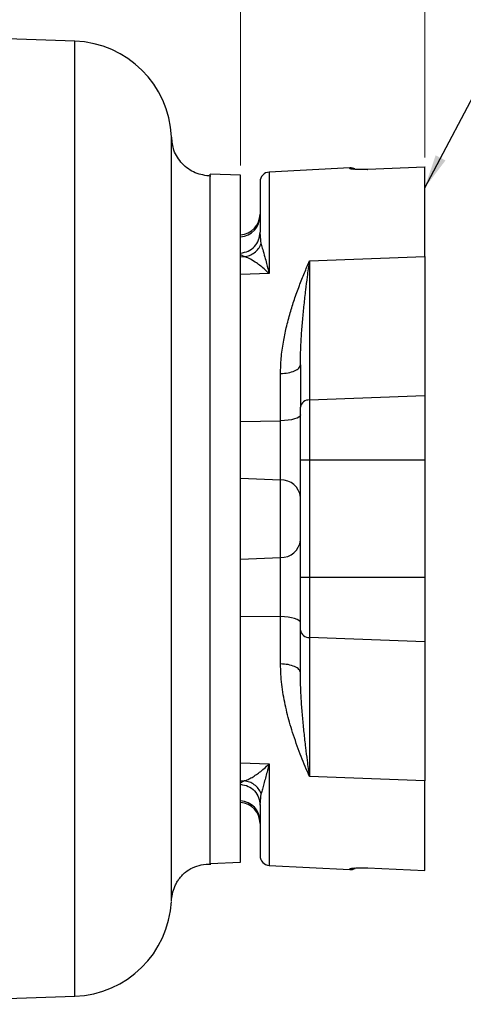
# Model space of a CAD drawing. Header units: inches. Extents: x 0.6 to 16.3, y 0.2 to 11.5.
# Tile 7 of 16: x 7.2 to 9, y 4.9 to 9. Entities that reach past the tile are written whole.
import ezdxf

# ---------------------------------------------------------------- set-up
doc = ezdxf.new("R2010")
doc.units = ezdxf.units.IN
doc.header["$MEASUREMENT"] = 0
doc.styles.add('SLDTEXTSTYLE0', font='TXT', dxfattribs={"width": 0.75})
doc.dimstyles.new('SLDDIMSTYLE1', dxfattribs={"dimtxt": 0.137795, "dimasz": 0.14, "dimexe": 0, "dimexo": 0.0625, "dimgap": 0.034449, "dimtad": 0, "dimtih": 1, "dimtoh": 1, "dimdec": 1, "dimlfac": 1.5, "dimrnd": 1e-09, "dimzin": 12, "dimdsep": 46, "dimtxsty": 'SLDTEXTSTYLE0', "dimblk1": 'CLOSED', "dimblk2": 'CLOSED', "dimsah": 1, "dimcen": 0.09, "dimadec": 0, "dimazin": 3, "dimtfac": 1, "dimtdec": 1, "dimtofl": 0, "dimtmove": 0, "dimatfit": 3, "dimldrblk": 'CLOSED', "dimfxl": 0, "dimfrac": 2, "dimtolj": 1, "dimtzin": 12, "dimarcsym": 0})
doc.dimstyles.new('SLDDIMSTYLE3', dxfattribs={"dimtxt": 0.137795, "dimasz": 0.14, "dimexe": 0, "dimexo": 0.0625, "dimgap": 0.034449, "dimtad": 0, "dimdec": 1, "dimlfac": 1.5, "dimrnd": 1e-09, "dimzin": 12, "dimdsep": 46, "dimtxsty": 'SLDTEXTSTYLE0', "dimblk1": 'CLOSED', "dimblk2": 'CLOSED', "dimsah": 1, "dimcen": 0.09, "dimadec": 0, "dimazin": 3, "dimtfac": 1, "dimtdec": 1, "dimtofl": 0, "dimtmove": 0, "dimatfit": 3, "dimldrblk": 'CLOSED', "dimfxl": 0, "dimfrac": 2, "dimtolj": 1, "dimtzin": 12, "dimarcsym": 0})
doc.dimstyles.new('SLDDIMSTYLE4', dxfattribs={"dimtxt": 0.18, "dimasz": 0.14, "dimexe": 0, "dimexo": 0.0625, "dimgap": 0, "dimtad": 0, "dimtih": 1, "dimtoh": 1, "dimdec": 0, "dimrnd": 1e-09, "dimzin": 0, "dimdsep": 46, "dimtxsty": 'Standard', "dimsah": 1, "dimcen": 0.09, "dimadec": 0, "dimazin": 0, "dimtfac": 0.14, "dimtdec": 0, "dimtofl": 0, "dimtmove": 0, "dimatfit": 3, "dimfxl": 0, "dimfrac": 2, "dimtolj": 1, "dimtzin": 0, "dimarcsym": 0})

# ---------------------------------------------------------------- blocks, each defined once
blk = doc.blocks.new('_Closed')
at = {"color": 0, "linetype": 'ByBlock', "lineweight": -2}
for p, q in [((-1, 0.166667), (0, 0)), ((-1, 0.166667), (-1, -0.166667)), ((0, 0), (-1, -0.166667)), ((0, 0), (-1, 0))]:
    blk.add_line(p, q, dxfattribs=at)
blk = doc.blocks.new('_D_7')
at = {"color": 7, "linetype": 'Continuous', "lineweight": 0}
for p, q in [((6.5046, 10.0651), (6.4626, 10.0651)), ((6.4626, 10.0651), (6.4626, 9.8464)), ((6.81, 10.0651), (6.852, 10.0651)), ((6.852, 10.0651), (6.852, 9.8464)), ((5.0542, 9.7581), (5.0542, 9.906)), ((8.8595, 8.4378), (8.8595, 9.906)), ((5.0542, 9.8667), (6.3418, 9.8667)), ((6.4626, 9.8464), (6.5046, 9.8464)), ((6.852, 9.8464), (6.81, 9.8464)), ((8.8595, 9.8667), (6.9729, 9.8667))]:
    blk.add_line(p, q, dxfattribs=at)
at = {"color": 7, "linetype": 'Continuous', "lineweight": 18, "xscale": 0.14, "yscale": 0.14}
for p, rotation in [((5.0542, 9.8667), 180.0000020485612), ((8.8595, 9.8667), 2.048561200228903e-06)]:
    blk.add_blockref('_Closed', p, dxfattribs=dict(at, rotation=rotation))
at = {"color": 7, "linetype": 'Continuous', "lineweight": 18, "char_height": 0.1378, "attachment_point": 1, "style": 'SLDTEXTSTYLE0'}
for s, insert in [('145', (6.5046, 10.024)), ('5.7', (6.5301, 9.8178))]:
    blk.add_mtext(s, dxfattribs=dict(at, insert=insert))
blk = doc.blocks.new('_D_8')
at = {"color": 7, "linetype": 'Continuous', "lineweight": 0}
for p, q in [((6.0388, 9.5927), (5.9969, 9.5927)), ((5.9969, 9.5927), (5.9969, 9.3739)), ((6.3443, 9.5927), (6.3863, 9.5927)), ((6.3863, 9.5927), (6.3863, 9.3739)), ((8.0995, 8.4047), (8.0995, 9.4336)), ((5.0542, 9.3942), (5.876, 9.3942)), ((8.0995, 9.3942), (6.5071, 9.3942)), ((5.9969, 9.3739), (6.0388, 9.3739)), ((6.3863, 9.3739), (6.3443, 9.3739))]:
    blk.add_line(p, q, dxfattribs=at)
at = {"color": 7, "linetype": 'Continuous', "lineweight": 18, "xscale": 0.14, "yscale": 0.14, "rotation": 180.0000000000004}
blk.add_blockref('_Closed', (5.0542, 9.3942), dxfattribs=at)
at = {"color": 7, "linetype": 'Continuous', "lineweight": 18, "xscale": 0.14, "yscale": 0.14}
blk.add_blockref('_Closed', (8.0995, 9.3942), dxfattribs=at)
at = {"color": 7, "linetype": 'Continuous', "lineweight": 18, "char_height": 0.1378, "attachment_point": 1, "style": 'SLDTEXTSTYLE0'}
for s, insert in [('116', (6.0388, 9.5516)), ('4.6', (6.0643, 9.3454))]:
    blk.add_mtext(s, dxfattribs=dict(at, insert=insert))

msp = doc.modelspace()

# ---------------------------------------------------------------- linework, layer by layer
at = {"color": 7, "linetype": 'Continuous', "lineweight": 25}
for p, q in [((7.4153, 8.9181), (5.0542, 9.0005)), ((7.8138, 8.5224), (7.8138, 8.5228)), ((8.5507, 8.3954), (8.2174, 8.3779)), ((8.8595, 8.3984), (8.6238, 8.3887)), ((8.8616, 8.3985), (8.8595, 8.3984)), ((8.8595, 8.0294), (8.8595, 8.3984)), ((8.0995, 8.3653), (7.9742, 8.3697)), ((8.0995, 7.9936), (8.0995, 8.3653)), ((8.1846, 8.0809), (8.1795, 8.1292)), ((8.0995, 8.0374), (8.1136, 8.0291)), ((8.0995, 8.0283), (8.1136, 8.0291)), ((8.3841, 8.011), (8.8595, 8.0294)), ((8.3841, 8.011), (8.3841, 7.4372)), ((8.8595, 8.0294), (8.8595, 7.4556)), ((8.0995, 7.9545), (8.0995, 7.9936)), ((8.2174, 7.9589), (8.0995, 7.9545)), ((8.0995, 7.3489), (8.0995, 7.9545)), ((8.3462, 7.5824), (8.3462, 7.4076)), ((8.264, 7.3513), (8.264, 7.5462)), ((8.3841, 7.4372), (8.8595, 7.4556)), ((8.3841, 7.4372), (8.3841, 7.1893)), ((8.8595, 7.4556), (8.8595, 7.1893)), ((8.0995, 7.3489), (8.264, 7.3513)), ((8.0995, 7.2931), (8.0995, 7.3489)), ((8.264, 7.1074), (8.264, 7.3513)), ((8.0995, 6.6012), (8.0995, 7.2931)), ((8.3841, 7.1893), (8.3462, 7.1893)), ((8.3462, 6.705), (8.3462, 7.1893)), ((8.8595, 7.1893), (8.3841, 7.1893)), ((8.3841, 7.1893), (8.3841, 6.705)), ((8.8595, 7.1893), (8.8595, 6.705)), ((8.0995, 7.1145), (8.264, 7.1074)), ((8.264, 6.787), (8.264, 7.1074)), ((8.0995, 6.7799), (8.264, 6.787)), ((8.264, 6.5431), (8.264, 6.787)), ((8.3841, 6.705), (8.3462, 6.705)), ((8.8595, 6.705), (8.3841, 6.705)), ((8.3841, 6.705), (8.3841, 6.4572)), ((8.8595, 6.705), (8.8595, 6.4388)), ((8.0995, 6.5455), (8.0995, 6.6012)), ((8.0995, 6.5455), (8.264, 6.5431)), ((8.0995, 5.9399), (8.0995, 6.5455)), ((8.264, 6.3481), (8.264, 6.5431)), ((8.3462, 6.312), (8.3462, 6.4867)), ((8.8595, 6.4388), (8.3841, 6.4572)), ((8.3841, 6.4572), (8.3841, 5.8834)), ((8.8595, 6.4388), (8.8595, 5.865)), ((8.0995, 5.9399), (8.2174, 5.9355)), ((8.0995, 5.9008), (8.0995, 5.9399)), ((8.0995, 5.5291), (8.0995, 5.9008)), ((8.0995, 5.866), (8.1136, 5.8653)), ((8.0995, 5.8569), (8.1136, 5.8653)), ((8.8595, 5.865), (8.3841, 5.8834)), ((8.8595, 5.4959), (8.8595, 5.865)), ((8.1795, 5.7651), (8.1846, 5.8134)), ((7.9742, 5.5247), (8.0995, 5.5291)), ((8.2174, 5.5165), (8.5507, 5.499)), ((8.6238, 5.5057), (8.8595, 5.4959)), ((8.8589, 5.496), (8.8595, 5.496)), ((8.8595, 5.4959), (8.8595, 5.4964)), ((6.4622, 4.943), (7.4153, 4.9763))]:
    msp.add_line(p, q, dxfattribs=at)
at = {"color": 8, "linetype": 'Continuous', "lineweight": 25}
for p, q in [((7.4153, 6.9472), (7.4153, 8.9181)), ((8.2174, 8.3779), (8.2174, 7.9589)), ((8.5507, 8.3924), (8.5507, 8.3954)), ((7.4153, 4.9763), (7.4153, 6.9472)), ((8.2174, 5.9355), (8.2174, 5.5165)), ((8.5507, 5.499), (8.5507, 5.502))]:
    msp.add_line(p, q, dxfattribs=at)
at = {"color": 7, "linetype": 'Continuous', "lineweight": 25, "flags": 128}
for points in [[(8.3462, 7.3757), (8.3446, 7.3711), (8.34, 7.3667), (8.3325, 7.3626), (8.3224, 7.3589), (8.31, 7.3559), (8.2958, 7.3535), (8.2803, 7.352), (8.264, 7.3513)], [(8.3462, 6.5186), (8.3446, 6.5233), (8.34, 6.5277), (8.3325, 6.5318), (8.3224, 6.5355), (8.31, 6.5385), (8.2958, 6.5408), (8.2803, 6.5424), (8.264, 6.5431)]]:
    msp.add_lwpolyline(points, dxfattribs=at)
at = {"color": 7, "linetype": 'Continuous', "lineweight": 25}
for centre, radius, start, end in [((7.4008, 8.505), 0.4133, 2.4568, 88), ((8.2195, 8.338), 0.04, 93, 180), ((8.5528, 8.3554), 0.04, 62.3792, 93), ((8.0928, 8.2048), 0.0867, 274.4117, 0), ((8.0932, 8.1969), 0.0863, 274.2082, 359.8324), ((8.3811, 7.4019), 0.0354, 85.1158, 170.7054), ((8.2672, 7.0281), 0.0794, 5.5405, 92.2638), ((8.2672, 6.8663), 0.0794, 267.7362, 354.4595), ((8.3811, 6.4925), 0.0354, 189.2946, 274.8842), ((8.0932, 5.6974), 0.0863, 0.1676, 85.7918), ((8.0928, 5.6895), 0.0867, 0, 85.5883), ((8.2195, 5.5564), 0.04, 180, 267), ((8.5528, 5.5389), 0.04, 267, 299.2353), ((7.4008, 5.3894), 0.4133, 272, 357.0028)]:
    msp.add_arc(centre, radius, start, end, dxfattribs=at)
for points, knots in [([(7.8136, 6.9472), (7.8136, 7.016), (7.8137, 7.1535), (7.8138, 7.356), (7.8138, 7.5114), (7.8138, 7.6254), (7.8138, 7.7048), (7.8138, 7.79), (7.8138, 7.88), (7.8137, 7.9731), (7.8137, 8.0495), (7.8136, 8.1087), (7.8136, 8.151), (7.8136, 8.1911), (7.8136, 8.2289), (7.8136, 8.2819), (7.8136, 8.3445), (7.8136, 8.3962), (7.8137, 8.4287), (7.8137, 8.4477), (7.8137, 8.4637), (7.8137, 8.4771), (7.8137, 8.488), (7.8138, 8.4969), (7.8138, 8.5073), (7.8138, 8.5161), (7.8138, 8.5207), (7.8138, 8.5217), (7.8138, 8.5219)], [0, 0, 0, 0, 0.084698, 0.169321, 0.253898, 0.286494, 0.323021, 0.363487, 0.4079, 0.456268, 0.508604, 0.534744, 0.560739, 0.586587, 0.612286, 0.637836, 0.701018, 0.763227, 0.789007, 0.813437, 0.836518, 0.858251, 0.878639, 0.897681, 0.915378, 0.957117, 0.988713, 1, 1, 1, 1]), ([(7.9763, 8.3605), (7.9543, 8.3636), (7.9103, 8.3698), (7.8557, 8.4098), (7.8204, 8.4634), (7.8164, 8.5037), (7.8146, 8.522)], [0, 0, 0, 0, 0.261613, 0.522372, 0.782691, 1, 1, 1, 1]), ([(8.6238, 8.3887), (8.614, 8.3884), (8.5943, 8.3879), (8.5704, 8.3888), (8.5539, 8.3904), (8.5518, 8.3918), (8.5507, 8.3924)], [0, 0, 0, 0, 0.246395, 0.495486, 0.746867, 1, 1, 1, 1]), ([(8.6238, 8.3887), (8.624, 8.389), (8.6243, 8.3893), (8.6246, 8.3886), (8.6247, 8.3885)], [0, 0, 0, 0, 0.827133, 1, 1, 1, 1]), ([(7.9742, 5.5247), (7.9742, 5.53), (7.9742, 5.5406), (7.9742, 5.6252), (7.9742, 5.7566), (7.9742, 5.9349), (7.9742, 6.1517), (7.9742, 6.3992), (7.9742, 6.6677), (7.9742, 6.947), (7.9742, 7.2263), (7.9742, 7.4948), (7.9742, 7.7424), (7.9742, 7.9593), (7.9742, 8.1376), (7.9742, 8.2691), (7.9742, 8.3537), (7.9742, 8.3644), (7.9742, 8.3697)], [0, 0, 0, 0, 0.0625, 0.125, 0.1875, 0.25, 0.3125, 0.375, 0.4375, 0.5, 0.5625, 0.625, 0.6875, 0.75, 0.8125, 0.875, 0.9375, 1, 1, 1, 1]), ([(8.1795, 8.338), (8.1795, 8.3368), (8.1795, 8.3344), (8.1795, 8.3151), (8.1795, 8.2849), (8.1795, 8.2433), (8.1795, 8.1923), (8.1795, 8.1502), (8.1795, 8.1292)], [0, 0, 0, 0, 0.170765, 0.340763, 0.509805, 0.675551, 0.838993, 1, 1, 1, 1]), ([(8.1136, 8.0291), (8.1211, 8.0303), (8.136, 8.0328), (8.1563, 8.0442), (8.1735, 8.0602), (8.1809, 8.074), (8.1846, 8.0809)], [0, 0, 0, 0, 0.250049, 0.500001, 0.749953, 1, 1, 1, 1]), ([(8.1846, 8.0809), (8.1865, 8.0736), (8.1907, 8.0576), (8.1985, 8.0301), (8.2075, 7.9971), (8.2138, 7.9728), (8.2174, 7.9589)], [0, 0, 0, 0, 0.226267, 0.496653, 0.709631, 1, 1, 1, 1]), ([(8.2174, 7.9589), (8.2104, 7.9655), (8.197, 7.9781), (8.1777, 7.9938), (8.1566, 8.0089), (8.1336, 8.0225), (8.1203, 8.0269), (8.1136, 8.0291)], [0, 0, 0, 0, 0.180858, 0.344346, 0.506704, 0.755503, 1, 1, 1, 1]), ([(8.264, 7.5462), (8.2647, 7.5673), (8.266, 7.6115), (8.2751, 7.6745), (8.2879, 7.7374), (8.3034, 7.7959), (8.3217, 7.8539), (8.3414, 7.9086), (8.3626, 7.9619), (8.3769, 7.9946), (8.3841, 8.011)], [0, 0, 0, 0, 0.118571, 0.249226, 0.368678, 0.499272, 0.617083, 0.749536, 0.874792, 1, 1, 1, 1]), ([(8.3462, 7.5824), (8.3464, 7.6025), (8.347, 7.6446), (8.3506, 7.7066), (8.3556, 7.769), (8.3617, 7.8305), (8.3684, 7.8892), (8.3759, 7.9498), (8.3812, 7.9891), (8.3841, 8.011)], [0, 0, 0, 0, 0.132672, 0.278148, 0.418655, 0.561642, 0.707965, 0.837511, 1, 1, 1, 1]), ([(8.3462, 7.1893), (8.3462, 7.2096), (8.3462, 7.2506), (8.3462, 7.3094), (8.3462, 7.3637), (8.3462, 7.3931), (8.3462, 7.4076)], [0, 0, 0, 0, 0.247279, 0.5, 0.752721, 1, 1, 1, 1]), ([(7.8136, 5.3697), (7.8136, 5.3702), (7.8136, 5.3715), (7.8136, 5.3861), (7.8136, 5.414), (7.8136, 5.4553), (7.8136, 5.5015), (7.8136, 5.5494), (7.8136, 5.5957), (7.8136, 5.638), (7.8136, 5.6741), (7.8136, 5.7026), (7.8136, 5.7247), (7.8136, 5.7429), (7.8136, 5.7602), (7.8136, 5.7775), (7.8136, 5.7948), (7.8136, 5.8121), (7.8137, 5.8489), (7.8137, 5.9024), (7.8137, 5.9726), (7.8137, 6.0382), (7.8137, 6.101), (7.8137, 6.159), (7.8137, 6.2085), (7.8137, 6.2476), (7.8137, 6.2789), (7.8137, 6.3046), (7.8137, 6.3298), (7.8137, 6.3551), (7.8137, 6.3807), (7.8137, 6.4064), (7.8136, 6.4323), (7.8136, 6.4976), (7.8136, 6.6108), (7.8136, 6.7745), (7.8136, 6.8896), (7.8136, 6.9472)], [0, 0, 0, 0, 0.023341, 0.075676, 0.139843, 0.197613, 0.248983, 0.293952, 0.332519, 0.364683, 0.390445, 0.409804, 0.42276, 0.433887, 0.444801, 0.455503, 0.465992, 0.476268, 0.486333, 0.530912, 0.566735, 0.598807, 0.632099, 0.660082, 0.68276, 0.702092, 0.714576, 0.725976, 0.737378, 0.748783, 0.76019, 0.7716, 0.783012, 0.794426, 0.857211, 0.928595, 1, 1, 1, 1]), ([(8.3462, 6.4867), (8.3462, 6.5013), (8.3462, 6.5307), (8.3462, 6.585), (8.3462, 6.6438), (8.3462, 6.6848), (8.3462, 6.705)], [0, 0, 0, 0, 0.2472788, 0.5, 0.7527212, 1, 1, 1, 1]), ([(8.3841, 5.8834), (8.3781, 5.8969), (8.3665, 5.9234), (8.3495, 5.9653), (8.3331, 6.0086), (8.3179, 6.0526), (8.3004, 6.1087), (8.2829, 6.1778), (8.2675, 6.2617), (8.2652, 6.3197), (8.264, 6.3481)], [0, 0, 0, 0, 0.104009, 0.203072, 0.305239, 0.407689, 0.500784, 0.672408, 0.839283, 1, 1, 1, 1]), ([(8.3841, 5.8834), (8.3812, 5.9053), (8.3759, 5.9446), (8.3684, 6.0051), (8.3617, 6.0639), (8.3556, 6.1254), (8.3506, 6.1878), (8.347, 6.2498), (8.3464, 6.2919), (8.3462, 6.312)], [0, 0, 0, 0, 0.16249, 0.292036, 0.438359, 0.581347, 0.721853, 0.867329, 1, 1, 1, 1]), ([(8.1136, 5.8653), (8.1178, 5.8665), (8.1262, 5.8691), (8.1421, 5.8769), (8.1594, 5.8875), (8.1777, 5.9006), (8.197, 5.9162), (8.2104, 5.9289), (8.2174, 5.9355)], [0, 0, 0, 0, 0.1583291, 0.3227453, 0.4934679, 0.6557051, 0.8192095, 1, 1, 1, 1]), ([(8.2174, 5.9355), (8.2144, 5.924), (8.2091, 5.9033), (8.2018, 5.8763), (8.1952, 5.8525), (8.1892, 5.8313), (8.1861, 5.8191), (8.1846, 5.8134)], [0, 0, 0, 0, 0.238358, 0.427348, 0.616856, 0.822568, 1, 1, 1, 1]), ([(8.1846, 5.8134), (8.1809, 5.8203), (8.1735, 5.8341), (8.1563, 5.8501), (8.136, 5.8615), (8.1211, 5.864), (8.1136, 5.8653)], [0, 0, 0, 0, 0.2500422, 0.5, 0.7499578, 1, 1, 1, 1]), ([(8.1795, 5.7651), (8.1795, 5.7442), (8.1795, 5.7021), (8.1795, 5.6511), (8.1795, 5.6095), (8.1795, 5.5793), (8.1795, 5.56), (8.1795, 5.5576), (8.1795, 5.5564)], [0, 0, 0, 0, 0.161015, 0.324466, 0.490195, 0.659253, 0.829251, 1, 1, 1, 1]), ([(7.814, 5.3697), (7.8141, 5.3719), (7.8146, 5.3815), (7.8184, 5.4037), (7.8276, 5.4306), (7.8383, 5.4508), (7.8477, 5.4646), (7.8588, 5.4775), (7.8765, 5.4935), (7.9033, 5.5092), (7.9393, 5.5206), (7.9633, 5.5216), (7.9763, 5.5221)], [0, 0, 0, 0, 0.043009, 0.186358, 0.303868, 0.357304, 0.409866, 0.463812, 0.521184, 0.651912, 0.810446, 1, 1, 1, 1]), ([(8.5507, 5.502), (8.5518, 5.5026), (8.5539, 5.5039), (8.5704, 5.5056), (8.5943, 5.5065), (8.614, 5.506), (8.6238, 5.5057)], [0, 0, 0, 0, 0.253133, 0.504514, 0.753605, 1, 1, 1, 1]), ([(8.6238, 5.5057), (8.624, 5.5054), (8.6243, 5.5051), (8.6246, 5.5058), (8.6247, 5.5059)], [0, 0, 0, 0, 0.827133, 1, 1, 1, 1])]:
    msp.add_open_spline(points, degree=3, knots=knots, dxfattribs=at)
at = {"color": 8, "linetype": 'Continuous', "lineweight": 25}
for points, knots in [([(8.5507, 8.3924), (8.5534, 8.3924), (8.5588, 8.3923), (8.5655, 8.3907), (8.5691, 8.3889), (8.5702, 8.3883)], [0, 0, 0, 0, 0.401637, 0.803273, 1, 1, 1, 1]), ([(8.5507, 5.502), (8.5534, 5.502), (8.5588, 5.5021), (8.5655, 5.5036), (8.5691, 5.5055), (8.5702, 5.5061)], [0, 0, 0, 0, 0.401637, 0.803274, 1, 1, 1, 1])]:
    msp.add_open_spline(points, degree=3, knots=knots, dxfattribs=at)
at = {"color": 7, "linetype": 'Continuous', "lineweight": 25}
for points in [[(8.0995, 8.0434), (8.1102, 8.0454), (8.1315, 8.0494), (8.1578, 8.0695), (8.176, 8.097), (8.1783, 8.1185), (8.1795, 8.1292)], [(8.264, 7.5462), (8.2749, 7.547), (8.2967, 7.5485), (8.3237, 7.5569), (8.3425, 7.5686), (8.345, 7.5778), (8.3462, 7.5824)], [(8.3462, 6.312), (8.345, 6.3166), (8.3425, 6.3257), (8.3237, 6.3374), (8.2967, 6.3459), (8.2749, 6.3474), (8.264, 6.3481)], [(8.0995, 5.851), (8.1102, 5.849), (8.1315, 5.845), (8.1578, 5.8249), (8.176, 5.7973), (8.1783, 5.7759), (8.1795, 5.7651)]]:
    msp.add_open_spline(points, degree=3, dxfattribs=at)

# ---------------------------------------------------------------- dimensions: what is measured, and where the dimension line sits
at = {"color": 7, "linetype": 'Continuous', "lineweight": 18}
dim = msp.add_linear_dim(base=(5.0542, 9.8667), p1=(8.8595, 8.3984), p2=(5.0542, 9.7187), angle=0, dimstyle='SLDDIMSTYLE1', dxfattribs=at)
dim.commit()
dim.dimension.update_dxf_attribs({"geometry": '_D_7', "text_midpoint": (6.6573, 9.8667), "dimtype": 160})
dim = msp.add_linear_dim(base=(5.0542, 9.3942), p1=(8.0995, 8.3653), p2=(5.0542, 9.7187), dimstyle='SLDDIMSTYLE3', dxfattribs=at)
dim.commit()
dim.dimension.update_dxf_attribs({"geometry": '_D_8', "text_midpoint": (6.1916, 9.3942), "dimtype": 160})

# ---------------------------------------------------------------- leaders
at = {"color": 7, "linetype": 'Continuous', "lineweight": 0}
msp.add_leader([(8.8595, 8.3127), (9.7169, 9.9338)], dimstyle='SLDDIMSTYLE4', dxfattribs=at)

doc.saveas('drawing.dxf')
